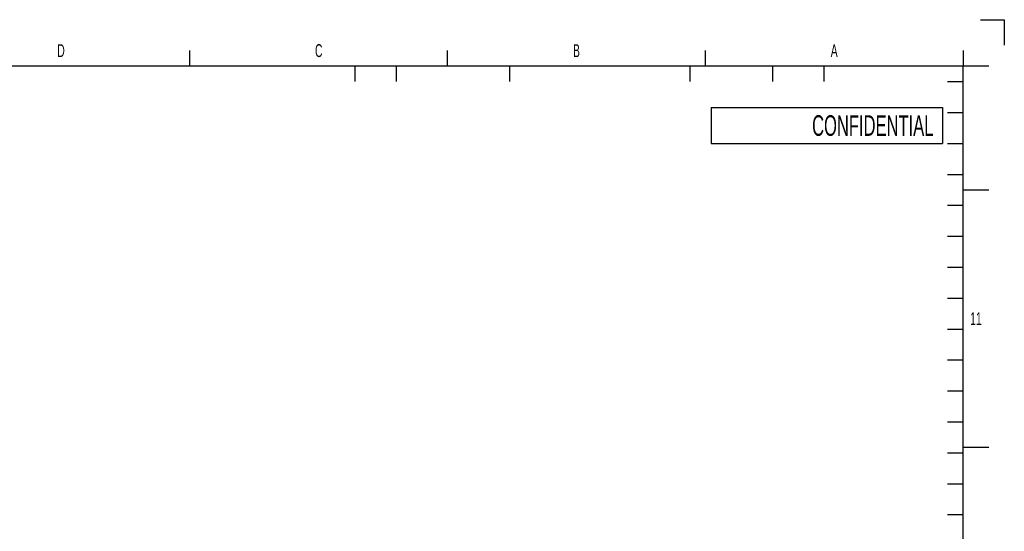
# Model space of a CAD drawing. Header units: millimetres. Extents: x 0 to 8390, y -1 to 5930.
# Tile 65 of 65: x 6480 to 8390, y 4938 to 5930. Entities that reach past the tile are written whole.
import ezdxf

# ---------------------------------------------------------------- set-up
doc = ezdxf.new("R2010")
doc.units = ezdxf.units.MM
doc.header["$LTSCALE"] = 462.55
doc.layers.get('0').update_dxf_attribs({"linetype": 'CONTINUOUS'})
doc.styles.add('TEXTSTYLE_2', font='txt', dxfattribs={"width": 0.6})
doc.styles.add('TEXTSTYLE_3', font='txt', dxfattribs={"width": 0.6})

msp = doc.modelspace()

# ---------------------------------------------------------------- linework, layer by layer
at = {"color": 2, "linetype": 'Continuous'}
for p, q in [((8343.5, 5930), (8390, 5930)), ((8390, 5930), (8390, 5880.6)), ((6810, 5840), (6810, 5870)), ((7310, 5840), (7310, 5870)), ((7810, 5840), (7810, 5870)), ((8310, 5870), (8310, 5840)), ((7130, 5840), (7130, 5810)), ((7210, 5840), (7210, 5810)), ((7430, 5840), (7430, 5810)), ((7780, 5840), (7780, 5810)), ((7940, 5840), (7940, 5810)), ((8040, 5840), (8040, 5810)), ((8360, 5840), (8310, 5840)), ((8280, 5810), (8310, 5810)), ((8280, 5750), (8310, 5750)), ((8280, 5690), (8310, 5690)), ((8280, 5630), (8310, 5630)), ((8310, 5600), (8360, 5600)), ((8280, 5570), (8310, 5570)), ((8280, 5510), (8310, 5510)), ((8280, 5450), (8310, 5450)), ((8280, 5390), (8310, 5390)), ((8280, 5330), (8310, 5330)), ((8280, 5270), (8310, 5270)), ((8280, 5210), (8310, 5210)), ((8280, 5150), (8310, 5150)), ((8280, 5090), (8310, 5090)), ((8360, 5100), (8310, 5100)), ((8280, 5030), (8310, 5030)), ((8280, 4970), (8310, 4970))]:
    msp.add_line(p, q, dxfattribs=at)
at = {"color": 7, "linetype": 'Continuous'}
for p, q in [((8310, 5840), (250, 5840)), ((8310, 100), (8310, 5840)), ((7821, 5760), (8270, 5760)), ((7821, 5760), (7821, 5690)), ((8270, 5760), (8270, 5690)), ((7821, 5690), (8270, 5690))]:
    msp.add_line(p, q, dxfattribs=at)

# ---------------------------------------------------------------- texts
at = {"color": 2, "linetype": 'Continuous', "char_height": 25, "attachment_point": 2, "line_spacing_factor": 0.9, "style": 'TEXTSTYLE_2'}
for s, insert, width in [('D', (6560, 5882.5), 15), ('C', (7060, 5882.5), 15), ('B', (7560, 5882.5), 15), ('A', (8060, 5882.5), 15), ('11', (8335, 5362.5), 30)]:
    msp.add_mtext(s, dxfattribs=dict(at, insert=insert, width=width))
at = {"color": 7, "linetype": 'Continuous', "insert": (8252.5, 5744.7), "char_height": 40, "width": 622.266, "attachment_point": 3, "line_spacing_factor": 0.9, "style": 'TEXTSTYLE_3'}
msp.add_mtext('CONFIDENTIAL', dxfattribs=at)

doc.saveas('drawing.dxf')
